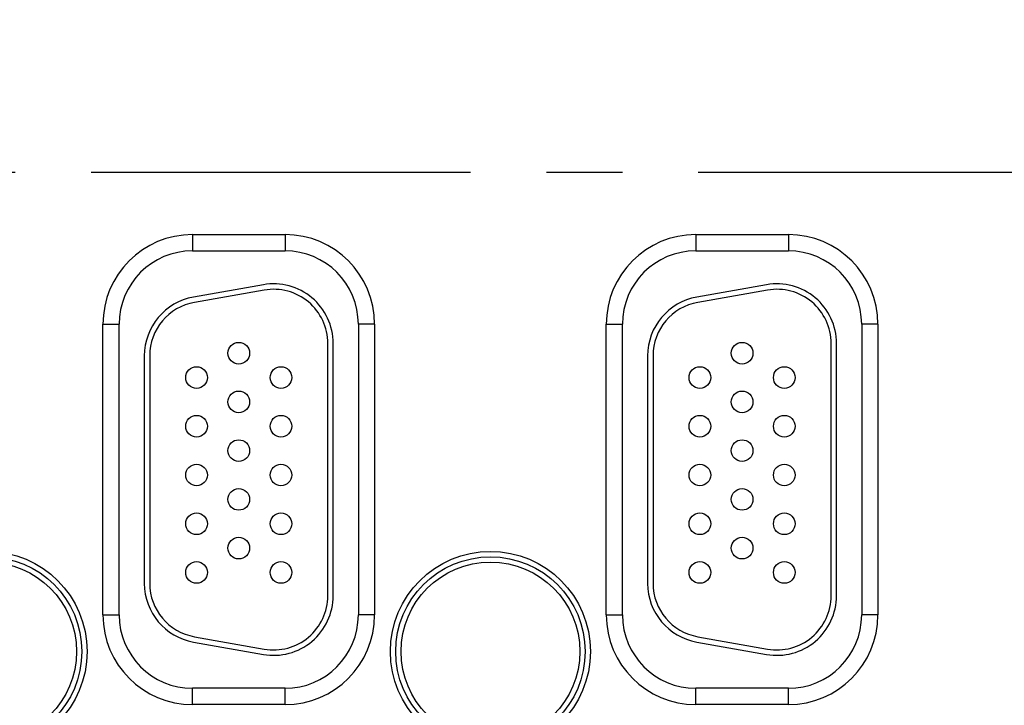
# Model space of a CAD drawing. Header units: inches. Extents: x 0 to 34, y 0 to 22.
# Tile 33 of 118: x 13.7 to 15.5, y 15 to 16.3. Entities that reach past the tile are written whole.
import ezdxf

# ---------------------------------------------------------------- set-up
doc = ezdxf.new("R2010")
doc.units = ezdxf.units.IN
doc.header["$LTSCALE"] = 1.87
doc.header["$MEASUREMENT"] = 0
doc.linetypes.add('CENTER', pattern=[0.6, 0.375, -0.075, 0.075, -0.075])
doc.layers.get('0').update_dxf_attribs({"linetype": 'CONTINUOUS'})
doc.layers.add('02___PRT_ALL_AXES', color=7, linetype='CONTINUOUS')
doc.layers.add('DIMENSIONS', color=7, linetype='CONTINUOUS')
doc.styles.get("Standard").update_dxf_attribs({"font": 'txt', "width": 0.8})
doc.dimstyles.new('DIMSTYLE_1', dxfattribs={"dimtxt": 0.125, "dimasz": 0.18, "dimexe": 0.18, "dimexo": 0.0625, "dimgap": 0.09, "dimtad": 0, "dimtih": 1, "dimtoh": 1, "dimzin": 4, "dimdsep": 46, "dimtxsty": 'STANDARD', "dimblk": '_FILLED', "dimblk1": '_FILLED', "dimblk2": '_FILLED', "dimcen": 0.09, "dimadec": 0, "dimazin": 0, "dimtp": 0.01, "dimtm": 0.01, "dimtfac": 1, "dimtofl": 0, "dimtmove": 0, "dimatfit": 3, "dimldrblk": '_FILLED', "dimfxl": 1, "dimtolj": 1, "dimtzin": 4, "dimarcsym": 0})

# ---------------------------------------------------------------- blocks, each defined once
blk = doc.blocks.new('*D14')
at = {"layer": 'DIMENSIONS', "color": 2, "linetype": 'CONTINUOUS'}
blk.add_line((16.41, 16.2021), (16.41, 18.551), dxfattribs=at)
at = {"layer": 'DIMENSIONS', "color": 2, "linetype": 'CONTINUOUS', "insert": (16.3475, 18.6135), "char_height": 0.125, "width": 1.325, "attachment_point": 1, "rotation": 90, "line_spacing_factor": 0.9}
blk.add_mtext('10.71{\\Ftxt.shx;\\W1.000000;\\H0.125000; }[272.1]', dxfattribs=at)
blk = doc.blocks.new('_FILLED')
at = {"color": 0, "linetype": 'BYBLOCK'}
blk.add_solid([(0, 0), (-1, 0.174), (-1, -0.174)], dxfattribs=at)

msp = doc.modelspace()

# ---------------------------------------------------------------- linework, layer by layer
at = {"color": 7, "linetype": 'CONTINUOUS'}
for p, q in [((13.9995, 15.8991), (14.1705, 15.8991)), ((13.9995, 15.8991), (13.9995, 15.8691)), ((14.1705, 15.8991), (14.1705, 15.8691)), ((14.9295, 15.8991), (15.1005, 15.8991)), ((14.9295, 15.8991), (14.9295, 15.8691)), ((15.1005, 15.8991), (15.1005, 15.8691)), ((13.9995, 15.8691), (14.1705, 15.8691)), ((14.9295, 15.8691), (15.1005, 15.8691)), ((14.1304, 15.8064), (14.0014, 15.7836)), ((14.1322, 15.7965), (14.0032, 15.7738)), ((15.0604, 15.8064), (14.9314, 15.7836)), ((15.0622, 15.7965), (14.9332, 15.7738)), ((13.834, 15.7335), (13.864, 15.7335)), ((13.834, 15.1965), (13.834, 15.7335)), ((13.864, 15.1965), (13.864, 15.7335)), ((14.3361, 15.7335), (14.3061, 15.7335)), ((14.3061, 15.7335), (14.3061, 15.1965)), ((14.3361, 15.7335), (14.3361, 15.1965)), ((14.764, 15.7335), (14.794, 15.7335)), ((14.764, 15.1965), (14.764, 15.7335)), ((14.794, 15.1965), (14.794, 15.7335)), ((15.2661, 15.7335), (15.2361, 15.7335)), ((15.2361, 15.7335), (15.2361, 15.1965)), ((15.2661, 15.7335), (15.2661, 15.1965)), ((14.2495, 15.232), (14.2495, 15.698)), ((14.2595, 15.232), (14.2595, 15.698)), ((15.1795, 15.232), (15.1795, 15.698)), ((15.1895, 15.232), (15.1895, 15.698)), ((13.9105, 15.6753), (13.9105, 15.2548)), ((13.9205, 15.6753), (13.9205, 15.2548)), ((14.8405, 15.6753), (14.8405, 15.2548)), ((14.8505, 15.6753), (14.8505, 15.2548)), ((13.834, 15.1965), (13.864, 15.1965)), ((14.3361, 15.1965), (14.3061, 15.1965)), ((14.764, 15.1965), (14.794, 15.1965)), ((15.2661, 15.1965), (15.2361, 15.1965)), ((14.0032, 15.1563), (14.1322, 15.1336)), ((14.9332, 15.1563), (15.0622, 15.1336)), ((14.0014, 15.1465), (14.1304, 15.1237)), ((14.9314, 15.1465), (15.0604, 15.1237)), ((14.1705, 15.061), (13.9995, 15.061)), ((13.9995, 15.031), (13.9995, 15.061)), ((14.1705, 15.031), (14.1705, 15.061)), ((15.1005, 15.061), (14.9295, 15.061)), ((14.9295, 15.031), (14.9295, 15.061)), ((15.1005, 15.031), (15.1005, 15.061)), ((14.1705, 15.031), (13.9995, 15.031)), ((15.1005, 15.031), (14.9295, 15.031))]:
    msp.add_line(p, q, dxfattribs=at)
for centre, radius in [((14.085, 15.68), 0.02), ((15.015, 15.68), 0.02), ((14.007, 15.635), 0.02), ((14.163, 15.635), 0.02), ((14.937, 15.635), 0.02), ((15.093, 15.635), 0.02), ((14.085, 15.59), 0.02), ((15.015, 15.59), 0.02), ((14.007, 15.545), 0.02), ((14.163, 15.545), 0.02), ((14.937, 15.545), 0.02), ((15.093, 15.545), 0.02), ((14.085, 15.5), 0.02), ((15.015, 15.5), 0.02), ((14.007, 15.455), 0.02), ((14.163, 15.455), 0.02), ((14.937, 15.455), 0.02), ((15.093, 15.455), 0.02), ((14.085, 15.41), 0.02), ((15.015, 15.41), 0.02), ((14.007, 15.365), 0.02), ((14.163, 15.365), 0.02), ((14.937, 15.365), 0.02), ((15.093, 15.365), 0.02), ((14.085, 15.32), 0.02), ((15.015, 15.32), 0.02), ((13.62, 15.129), 0.1848), ((13.62, 15.129), 0.175), ((14.55, 15.129), 0.1848), ((14.55, 15.129), 0.175), ((13.62, 15.129), 0.1652), ((14.007, 15.275), 0.02), ((14.163, 15.275), 0.02), ((14.55, 15.129), 0.1652), ((14.937, 15.275), 0.02), ((15.093, 15.275), 0.02)]:
    msp.add_circle(centre, radius, dxfattribs=at)
for centre, radius, start, end in [((13.9995, 15.7335), 0.1655, 90, 180), ((14.1705, 15.7335), 0.1655, 0, 90), ((14.9295, 15.7335), 0.1655, 90, 180), ((15.1005, 15.7335), 0.1655, 0, 90), ((13.9995, 15.7335), 0.1355, 90, 180), ((14.1705, 15.7335), 0.1355, 0, 90), ((14.9295, 15.7335), 0.1355, 90, 180), ((15.1005, 15.7335), 0.1355, 0, 90), ((14.1495, 15.698), 0.11, 0, 100), ((14.1495, 15.698), 0.1, 0, 100), ((15.0795, 15.698), 0.11, 0, 100), ((15.0795, 15.698), 0.1, 0, 100), ((14.0205, 15.6753), 0.11, 100, 180), ((14.0205, 15.6753), 0.1, 100, 180), ((14.9505, 15.6753), 0.11, 100, 180), ((14.9505, 15.6753), 0.1, 100, 180), ((14.0205, 15.2548), 0.11, 180, 260), ((14.0205, 15.2548), 0.1, 180, 260), ((14.9505, 15.2548), 0.11, 180, 260), ((14.9505, 15.2548), 0.1, 180, 260), ((14.1495, 15.232), 0.11, 260, 360), ((14.1495, 15.232), 0.1, 260, 360), ((15.0795, 15.232), 0.11, 260, 360), ((15.0795, 15.232), 0.1, 260, 360), ((13.9995, 15.1965), 0.1655, 180, 270), ((13.9995, 15.1965), 0.1355, 180, 270), ((14.1705, 15.1965), 0.1655, 270, 360), ((14.1705, 15.1965), 0.1355, 270, 360), ((14.9295, 15.1965), 0.1655, 180, 270), ((14.9295, 15.1965), 0.1355, 180, 270), ((15.1005, 15.1965), 0.1655, 270, 360), ((15.1005, 15.1965), 0.1355, 270, 360)]:
    msp.add_arc(centre, radius, start, end, dxfattribs=at)
at = {"layer": '02___PRT_ALL_AXES', "color": 7, "linetype": 'CENTER'}
msp.add_line((12.69, 16.0145), (16.2849, 16.0145), dxfattribs=at)

# ---------------------------------------------------------------- dimensions: what is measured, and where the dimension line sits
at = {"layer": 'DIMENSIONS', "color": 2, "linetype": 'CONTINUOUS'}
dim = msp.add_ordinate_dim(feature_location=(16.41, 16.2021), offset=(0, 2.3489), dtype=1, origin=(5.6991, 16.1396), dimstyle='DIMSTYLE_1', dxfattribs=at)
dim.commit()
dim.dimension.update_dxf_attribs({"geometry": '*D14', "text_midpoint": (16.41, 19.276)})

doc.saveas('drawing.dxf')
